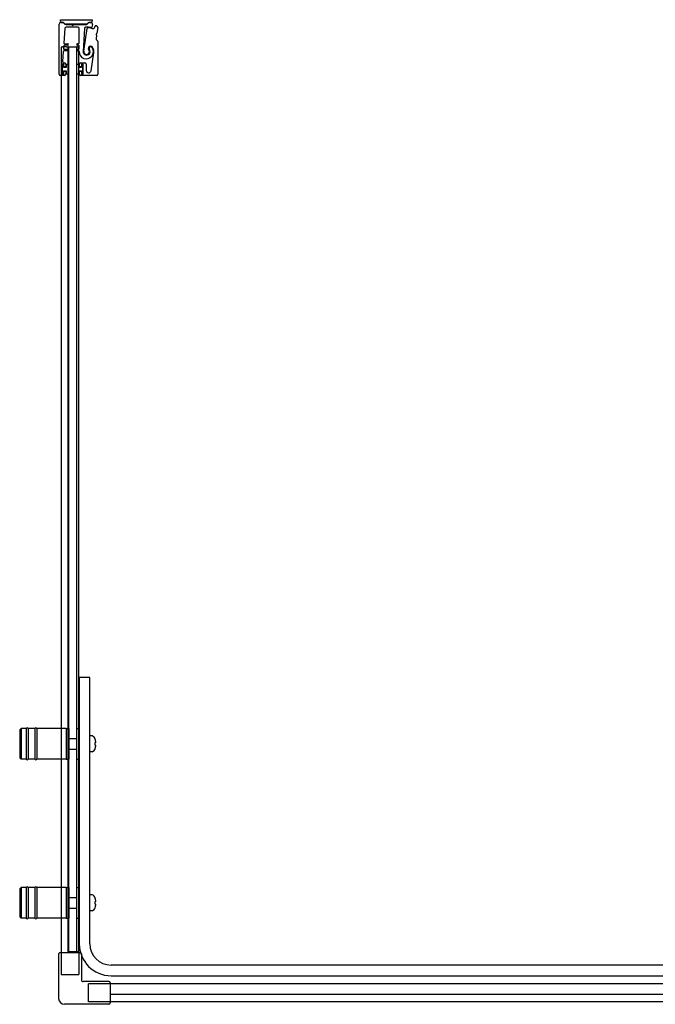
# Model space of a CAD drawing. Header units: metres. Extents: x 3747.15 to 3748.33, y 3537.59 to 3538.33.
# Tile 1 of 2: x 3747.15 to 3747.63, y 3537.59 to 3538.33. Entities that reach past the tile are written whole.
import ezdxf

# ---------------------------------------------------------------- set-up
doc = ezdxf.new("R2010")
doc.units = ezdxf.units.M
doc.linetypes.add('HIDDEN', pattern=[9.525, 6.35, -3.175])
doc.layers.add('SANINDUSA', color=3, linetype='Continuous')

msp = doc.modelspace()

# ---------------------------------------------------------------- linework, layer by layer
at = {"layer": 'SANINDUSA'}
for p, q in [((3747.18053, 3538.29192), (3747.18053, 3538.32967)), ((3747.18153, 3538.33299), (3747.20546, 3538.33299)), ((3747.18153, 3538.332), (3747.18153, 3538.33299)), ((3747.18178, 3538.33092), (3747.18325, 3538.33092)), ((3747.18325, 3538.331), (3747.18253, 3538.331)), ((3747.18395, 3538.33063), (3747.18485, 3538.32972)), ((3747.18498, 3538.32649), (3747.18419, 3538.31539)), ((3747.18511, 3538.32971), (3747.1842, 3538.33061)), ((3747.18556, 3538.32943), (3747.18977, 3538.32943)), ((3747.20116, 3538.32952), (3747.18557, 3538.32952)), ((3747.19466, 3538.32742), (3747.18598, 3538.32742)), ((3747.18995, 3538.32935), (3747.19043, 3538.32887)), ((3747.19114, 3538.32887), (3747.19162, 3538.32935)), ((3747.19179, 3538.32943), (3747.20115, 3538.32943)), ((3747.19566, 3538.31536), (3747.19566, 3538.32642)), ((3747.19924, 3538.30918), (3747.20177, 3538.3264)), ((3747.20252, 3538.3306), (3747.20161, 3538.32971)), ((3747.20186, 3538.32972), (3747.20277, 3538.33063)), ((3747.20348, 3538.33093), (3747.20347, 3538.33093)), ((3747.20347, 3538.33093), (3747.20447, 3538.33093)), ((3747.20446, 3538.331), (3747.20348, 3538.331)), ((3747.2057, 3538.32941), (3747.20527, 3538.32743)), ((3747.20546, 3538.33299), (3747.20546, 3538.332)), ((3747.20735, 3538.32687), (3747.20774, 3538.32811)), ((3747.20974, 3538.32709), (3747.20913, 3538.32278)), ((3747.19963, 3538.32639), (3747.19872, 3538.30901)), ((3747.20892, 3538.3213), (3747.20852, 3538.31844)), ((3747.20859, 3538.32188), (3747.20887, 3538.32152)), ((3747.20901, 3538.32258), (3747.20865, 3538.3223)), ((3747.182, 3538.31239), (3747.182, 3537.62877)), ((3747.182, 3538.31239), (3747.183, 3538.31239)), ((3747.1862, 3538.31239), (3747.183, 3538.31239)), ((3747.18404, 3538.31319), (3747.18389, 3538.31119)), ((3747.18708, 3538.31366), (3747.18454, 3538.31366)), ((3747.18469, 3538.31486), (3747.18708, 3538.31486)), ((3747.1862, 3538.31239), (3747.1872, 3538.31239)), ((3747.1875, 3538.31239), (3747.1872, 3538.31239)), ((3747.1875, 3538.31239), (3747.19406, 3538.31239)), ((3747.1875, 3537.62939), (3747.1875, 3538.31239)), ((3747.18778, 3537.62939), (3747.18778, 3538.31239)), ((3747.18778, 3538.31239), (3747.19378, 3538.31239)), ((3747.19378, 3538.31239), (3747.19378, 3537.62939)), ((3747.1944, 3538.31239), (3747.19406, 3538.31239)), ((3747.19406, 3537.62939), (3747.19406, 3538.31239)), ((3747.1944, 3538.31239), (3747.1949, 3538.31239)), ((3747.19448, 3538.31486), (3747.19516, 3538.31486)), ((3747.19516, 3538.31366), (3747.19448, 3538.31366)), ((3747.19525, 3538.31239), (3747.1949, 3538.31239)), ((3747.19525, 3538.31239), (3747.19555, 3538.31239)), ((3747.19555, 3537.62877), (3747.19555, 3538.31239)), ((3747.19566, 3538.31116), (3747.19566, 3538.31316)), ((3747.20866, 3538.31802), (3747.20957, 3538.31711)), ((3747.20986, 3538.31641), (3747.20986, 3538.29192)), ((3747.18374, 3538.30899), (3747.18321, 3538.30149)), ((3747.18708, 3538.30946), (3747.18424, 3538.30946)), ((3747.18439, 3538.31066), (3747.18708, 3538.31066)), ((3747.19448, 3538.31066), (3747.19516, 3538.31066)), ((3747.19517, 3538.30946), (3747.19448, 3538.30946)), ((3747.20467, 3538.29446), (3747.2068, 3538.30792)), ((3747.18283, 3538.29912), (3747.18283, 3538.29222)), ((3747.18398, 3538.29917), (3747.18298, 3538.29917)), ((3747.18298, 3538.29917), (3747.18298, 3538.29217)), ((3747.18383, 3538.29942), (3747.18313, 3538.29942)), ((3747.18398, 3538.29692), (3747.18398, 3538.29917)), ((3747.18598, 3538.29692), (3747.18398, 3538.29692)), ((3747.18413, 3538.29762), (3747.18413, 3538.29912)), ((3747.1842, 3538.30042), (3747.18453, 3538.30042)), ((3747.18523, 3538.29732), (3747.18443, 3538.29732)), ((3747.18553, 3538.29942), (3747.18553, 3538.29762)), ((3747.18778, 3538.29917), (3747.18598, 3538.29917)), ((3747.18598, 3538.29917), (3747.18598, 3538.29692)), ((3747.18778, 3538.29217), (3747.18778, 3538.29917)), ((3747.19378, 3538.29917), (3747.19378, 3538.29217)), ((3747.19558, 3538.29917), (3747.19378, 3538.29917)), ((3747.19558, 3538.29692), (3747.19558, 3538.29917)), ((3747.19758, 3538.29692), (3747.19558, 3538.29692)), ((3747.19603, 3538.29762), (3747.19603, 3538.29942)), ((3747.19713, 3538.29732), (3747.19633, 3538.29732)), ((3747.19703, 3538.30042), (3747.20003, 3538.30042)), ((3747.19743, 3538.29912), (3747.19743, 3538.29762)), ((3747.19858, 3538.29917), (3747.19758, 3538.29917)), ((3747.19758, 3538.29917), (3747.19758, 3538.29692)), ((3747.19843, 3538.29942), (3747.19773, 3538.29942)), ((3747.19858, 3538.29217), (3747.19858, 3538.29917)), ((3747.19873, 3538.29222), (3747.19873, 3538.29912)), ((3747.20103, 3538.29942), (3747.20103, 3538.29475)), ((3747.18453, 3538.29092), (3747.18153, 3538.29092)), ((3747.18298, 3538.29217), (3747.18398, 3538.29217)), ((3747.18313, 3538.29192), (3747.18383, 3538.29192)), ((3747.18398, 3538.29442), (3747.18598, 3538.29442)), ((3747.18398, 3538.29217), (3747.18398, 3538.29442)), ((3747.18413, 3538.29222), (3747.18413, 3538.29372)), ((3747.18443, 3538.29402), (3747.18523, 3538.29402)), ((3747.18553, 3538.29372), (3747.18553, 3538.29192)), ((3747.18598, 3538.29442), (3747.18598, 3538.29217)), ((3747.18598, 3538.29217), (3747.18778, 3538.29217)), ((3747.19378, 3538.29217), (3747.19558, 3538.29217)), ((3747.19558, 3538.29217), (3747.19558, 3538.29442)), ((3747.19558, 3538.29442), (3747.19758, 3538.29442)), ((3747.19603, 3538.29192), (3747.19603, 3538.29372)), ((3747.19633, 3538.29402), (3747.19713, 3538.29402)), ((3747.20886, 3538.29092), (3747.19703, 3538.29092)), ((3747.19743, 3538.29372), (3747.19743, 3538.29222)), ((3747.19758, 3538.29442), (3747.19758, 3538.29217)), ((3747.19758, 3538.29217), (3747.19858, 3538.29217)), ((3747.19773, 3538.29192), (3747.19843, 3538.29192)), ((3747.19578, 3537.83639), (3747.19578, 3537.63539)), ((3747.20378, 3537.83639), (3747.19578, 3537.83639)), ((3747.20378, 3537.63539), (3747.20378, 3537.83639)), ((3747.15078, 3537.79689), (3747.15178, 3537.79789)), ((3747.15078, 3537.79689), (3747.15078, 3537.77589)), ((3747.15178, 3537.79789), (3747.15178, 3537.77489)), ((3747.15578, 3537.79789), (3747.15178, 3537.79789)), ((3747.15578, 3537.79789), (3747.15578, 3537.77489)), ((3747.15728, 3537.79789), (3747.15728, 3537.77489)), ((3747.16228, 3537.79789), (3747.15728, 3537.79789)), ((3747.16228, 3537.79789), (3747.16228, 3537.77489)), ((3747.16378, 3537.79789), (3747.16378, 3537.77489)), ((3747.18578, 3537.79789), (3747.16378, 3537.79789)), ((3747.18578, 3537.79789), (3747.18578, 3537.77489)), ((3747.18578, 3537.79789), (3747.18578, 3537.77489)), ((3747.18578, 3537.79789), (3747.18778, 3537.79789)), ((3747.18778, 3537.79789), (3747.18778, 3537.77489)), ((3747.19378, 3537.79789), (3747.19378, 3537.77489)), ((3747.19378, 3537.79789), (3747.19578, 3537.79789)), ((3747.20541, 3537.79233), (3747.20378, 3537.79239)), ((3747.18808, 3537.79039), (3747.19378, 3537.79039)), ((3747.20777, 3537.78984), (3747.20773, 3537.7898)), ((3747.20828, 3537.78739), (3747.20773, 3537.78739)), ((3747.20773, 3537.78539), (3747.20828, 3537.78539)), ((3747.18808, 3537.78239), (3747.19378, 3537.78239)), ((3747.20541, 3537.78044), (3747.20378, 3537.78039)), ((3747.20773, 3537.78297), (3747.20777, 3537.78294)), ((3747.15078, 3537.77589), (3747.15178, 3537.77489)), ((3747.15578, 3537.77489), (3747.15178, 3537.77489)), ((3747.16228, 3537.77489), (3747.15728, 3537.77489)), ((3747.18578, 3537.77489), (3747.16378, 3537.77489)), ((3747.18578, 3537.77489), (3747.18778, 3537.77489)), ((3747.19378, 3537.77489), (3747.19578, 3537.77489)), ((3747.15078, 3537.67689), (3747.15178, 3537.67789)), ((3747.15078, 3537.67689), (3747.15078, 3537.65589)), ((3747.15178, 3537.67789), (3747.15178, 3537.65489)), ((3747.15578, 3537.67789), (3747.15178, 3537.67789)), ((3747.15578, 3537.67789), (3747.15578, 3537.65489)), ((3747.15728, 3537.67789), (3747.15728, 3537.65489)), ((3747.16228, 3537.67789), (3747.15728, 3537.67789)), ((3747.16228, 3537.67789), (3747.16228, 3537.65489)), ((3747.16378, 3537.67789), (3747.16378, 3537.65489)), ((3747.18578, 3537.67789), (3747.16378, 3537.67789)), ((3747.18578, 3537.67789), (3747.18578, 3537.65489)), ((3747.18578, 3537.67789), (3747.18578, 3537.65489)), ((3747.18578, 3537.67789), (3747.18778, 3537.67789)), ((3747.18778, 3537.67789), (3747.18778, 3537.65489)), ((3747.19378, 3537.67789), (3747.19378, 3537.65489)), ((3747.19378, 3537.67789), (3747.19578, 3537.67789)), ((3747.20541, 3537.67233), (3747.20378, 3537.67239)), ((3747.18808, 3537.67039), (3747.19378, 3537.67039)), ((3747.20777, 3537.66984), (3747.20773, 3537.6698)), ((3747.20828, 3537.66739), (3747.20773, 3537.66739)), ((3747.20773, 3537.66539), (3747.20828, 3537.66539)), ((3747.18808, 3537.66239), (3747.19378, 3537.66239)), ((3747.20541, 3537.66044), (3747.20378, 3537.66039)), ((3747.20773, 3537.66297), (3747.20777, 3537.66294)), ((3747.15078, 3537.65589), (3747.15178, 3537.65489)), ((3747.15578, 3537.65489), (3747.15178, 3537.65489)), ((3747.16228, 3537.65489), (3747.15728, 3537.65489)), ((3747.18578, 3537.65489), (3747.16378, 3537.65489)), ((3747.18578, 3537.65489), (3747.18778, 3537.65489)), ((3747.19378, 3537.65489), (3747.19578, 3537.65489)), ((3747.1812, 3537.62877), (3747.19635, 3537.62877)), ((3747.19555, 3537.62939), (3747.1875, 3537.62939)), ((3747.18751, 3537.62877), (3747.18751, 3537.62939)), ((3747.19378, 3537.62939), (3747.18778, 3537.62939)), ((3747.1802, 3537.62777), (3747.1802, 3537.59427)), ((3747.19735, 3537.62777), (3747.19735, 3537.60842)), ((3748.28874, 3537.61939), (3747.21978, 3537.61939)), ((3747.2182, 3537.60692), (3747.19885, 3537.60692)), ((3747.2192, 3537.60592), (3747.2192, 3537.59077)), ((3747.21978, 3537.61139), (3748.28874, 3537.61139)), ((3747.51266, 3537.60513), (3747.2192, 3537.60513)), ((3748.31897, 3537.60513), (3747.41266, 3537.60513)), ((3747.51266, 3537.59709), (3747.2192, 3537.59709)), ((3748.33252, 3537.59158), (3747.2192, 3537.59158)), ((3748.32703, 3537.59707), (3747.41266, 3537.59707)), ((3747.2182, 3537.58977), (3747.1847, 3537.58977))]:
    msp.add_line(p, q, dxfattribs=at)
at = {"layer": 'SANINDUSA', "linetype": 'HIDDEN', "ltscale": 10}
for p, q in [((3747.182, 3537.62877), (3747.182, 3537.61239)), ((3747.19555, 3537.62877), (3747.19555, 3537.61239)), ((3747.182, 3537.61239), (3747.19555, 3537.61239)), ((3747.2192, 3537.60513), (3747.20281, 3537.60513)), ((3747.20281, 3537.59158), (3747.20281, 3537.60513)), ((3747.2192, 3537.59158), (3747.20281, 3537.59158))]:
    msp.add_line(p, q, dxfattribs=at)
at = {"layer": 'SANINDUSA'}
for centre, radius, start, end in [((3747.18178, 3538.32967), 0.00125, 90, 180), ((3747.18253, 3538.332), 0.001, 180, 270), ((3747.18325, 3538.32965), 0.00135, 45.4448, 90), ((3747.18324, 3538.32992), 0.001, 44.9107, 89.4659), ((3747.18556, 3538.33043), 0.001, 224.9107, 270), ((3747.18598, 3538.32642), 0.001, 90, 175.94302), ((3747.18557, 3538.33017), 0.00065, 225.4448, 270), ((3747.18977, 3538.32918), 0.00025, 45, 90), ((3747.19078, 3538.32923), 0.0005, 225, 315), ((3747.19179, 3538.32918), 0.00025, 90, 135), ((3747.19466, 3538.32642), 0.001, 0, 90), ((3747.20063, 3538.32634), 0.001, 92.24985, 177), ((3747.20131, 3538.30887), 0.01849, 79.46815, 92.24985), ((3747.20115, 3538.33043), 0.001, 270, 315), ((3747.20116, 3538.33017), 0.00065, 270, 314.38239), ((3747.20227, 3538.32633), 0.0005, 86.87429, 171.62444), ((3747.20131, 3538.30887), 0.01799, 74.46815, 86.87429), ((3747.20348, 3538.32965), 0.00135, 90, 135), ((3747.20348, 3538.32993), 0.001, 90, 135), ((3747.20446, 3538.332), 0.001, 270, 0), ((3747.20447, 3538.32968), 0.00125, 347.95912, 90), ((3747.20478, 3538.32754), 0.0005, 259.46815, 347.95912), ((3747.2064, 3538.32716), 0.001, 254.46815, 342.95912), ((3747.20821, 3538.32797), 0.0005, 70.1363, 162.95912), ((3747.20131, 3538.30887), 0.02081, 67.95837, 70.1363), ((3747.20875, 3538.32723), 0.001, 352, 67.95837), ((3747.20883, 3538.32207), 0.0003, 127, 217), ((3747.20863, 3538.32134), 0.0003, 352, 37), ((3747.20883, 3538.32282), 0.0003, 307, 352), ((3747.18454, 3538.31316), 0.0005, 90, 175.94302), ((3747.18469, 3538.31536), 0.0005, 175.94302, 270), ((3747.18708, 3538.31426), 0.0006, 270, 90), ((3747.19448, 3538.31426), 0.0006, 90, 270), ((3747.19516, 3538.31536), 0.0005, 270, 0), ((3747.19516, 3538.31316), 0.0005, 0, 90), ((3747.20104, 3538.30879), 0.00537, 178.37906, 34.62628), ((3747.20437, 3538.31124), 0.00177, 34.46929, 217.81512), ((3747.20443, 3538.31114), 0.00125, 34.62628, 216.02172), ((3747.20089, 3538.30886), 0.00598, 351.00614, 34.46929), ((3747.20902, 3538.31837), 0.0005, 172, 225), ((3747.20886, 3538.31641), 0.001, 0, 45), ((3747.18424, 3538.30896), 0.0005, 90, 175.94302), ((3747.18439, 3538.31116), 0.0005, 175.94302, 270), ((3747.18708, 3538.31006), 0.0006, 270, 90), ((3747.19448, 3538.31006), 0.0006, 90, 270), ((3747.19516, 3538.31116), 0.0005, 270, 0), ((3747.19517, 3538.30896), 0.0005, 358.37906, 90), ((3747.20131, 3538.30887), 0.0026, 177, 36.02172), ((3747.20131, 3538.30887), 0.0021, 171.62444, 37.81512), ((3747.18313, 3538.29912), 0.0003, 90, 180), ((3747.1842, 3538.30142), 0.001, 175.94302, 270), ((3747.18383, 3538.29912), 0.0003, 0, 90), ((3747.18443, 3538.29762), 0.0003, 180, 270), ((3747.18453, 3538.29942), 0.001, 0, 90), ((3747.18523, 3538.29762), 0.0003, 270, 0), ((3747.19703, 3538.29942), 0.001, 90, 180), ((3747.19633, 3538.29762), 0.0003, 180, 270), ((3747.19713, 3538.29762), 0.0003, 270, 0), ((3747.19773, 3538.29912), 0.0003, 90, 180), ((3747.19843, 3538.29912), 0.0003, 0, 90), ((3747.20003, 3538.29942), 0.001, 0, 90), ((3747.18153, 3538.29192), 0.001, 180, 270), ((3747.18313, 3538.29222), 0.0003, 180, 270), ((3747.18383, 3538.29222), 0.0003, 270, 0), ((3747.18443, 3538.29372), 0.0003, 90, 180), ((3747.18453, 3538.29192), 0.001, 270, 0), ((3747.18523, 3538.29372), 0.0003, 0, 90), ((3747.19633, 3538.29372), 0.0003, 90, 180), ((3747.19703, 3538.29192), 0.001, 180, 270), ((3747.19713, 3538.29372), 0.0003, 0, 90), ((3747.19773, 3538.29222), 0.0003, 180, 270), ((3747.19843, 3538.29222), 0.0003, 270, 0), ((3747.20286, 3538.29475), 0.00183, 180, 351.00614), ((3747.20886, 3538.29192), 0.001, 270, 0), ((3747.15653, 3537.79764), 0.00075, 0, 180), ((3747.16303, 3537.79764), 0.00075, 0, 180), ((3747.20534, 3537.79033), 0.002, 29.54044, 88), ((3747.19838, 3537.78639), 0.01, 20.1818, 29.54044), ((3747.18808, 3537.79009), 0.0003, 90, 180), ((3747.19838, 3537.78639), 0.00995, 5.76818, 20.08396), ((3747.19838, 3537.78639), 0.00995, 339.91604, 354.23182), ((3747.18808, 3537.78269), 0.0003, 180, 270), ((3747.20534, 3537.78244), 0.002, 272, 330.45956), ((3747.19838, 3537.78639), 0.01, 330.45956, 339.8182), ((3747.15653, 3537.77514), 0.00075, 180, 0), ((3747.16303, 3537.77514), 0.00075, 180, 0), ((3747.15653, 3537.67764), 0.00075, 0, 180), ((3747.16303, 3537.67764), 0.00075, 0, 180), ((3747.18808, 3537.67009), 0.0003, 90, 180), ((3747.20534, 3537.67033), 0.002, 29.54044, 88), ((3747.19838, 3537.66639), 0.01, 20.1818, 29.54044), ((3747.19838, 3537.66639), 0.00995, 5.76818, 20.08396), ((3747.19838, 3537.66639), 0.00995, 339.91604, 354.23182), ((3747.18808, 3537.66269), 0.0003, 180, 270), ((3747.20534, 3537.66244), 0.002, 272, 330.45956), ((3747.19838, 3537.66639), 0.01, 330.45956, 339.8182), ((3747.15653, 3537.65514), 0.00075, 180, 0), ((3747.16303, 3537.65514), 0.00075, 180, 0), ((3747.21978, 3537.63539), 0.024, 180, 270), ((3747.21978, 3537.63539), 0.016, 180, 270), ((3747.1812, 3537.62777), 0.001, 90, 180), ((3747.19635, 3537.62777), 0.001, 0, 90), ((3747.19885, 3537.60842), 0.0015, 180, 270), ((3747.2182, 3537.60592), 0.001, 0, 90), ((3747.1847, 3537.59427), 0.0045, 180, 270), ((3747.2182, 3537.59077), 0.001, 270, 0)]:
    msp.add_arc(centre, radius, start, end, dxfattribs=at)
for centre in [(3747.2004, 3537.78639), (3747.2004, 3537.66639)]:
    msp.add_ellipse(centre, major_axis=(0, -0.00947), ratio=0.778226, start_param=1.465014, end_param=1.676579, dxfattribs=at)

doc.saveas('drawing.dxf')
